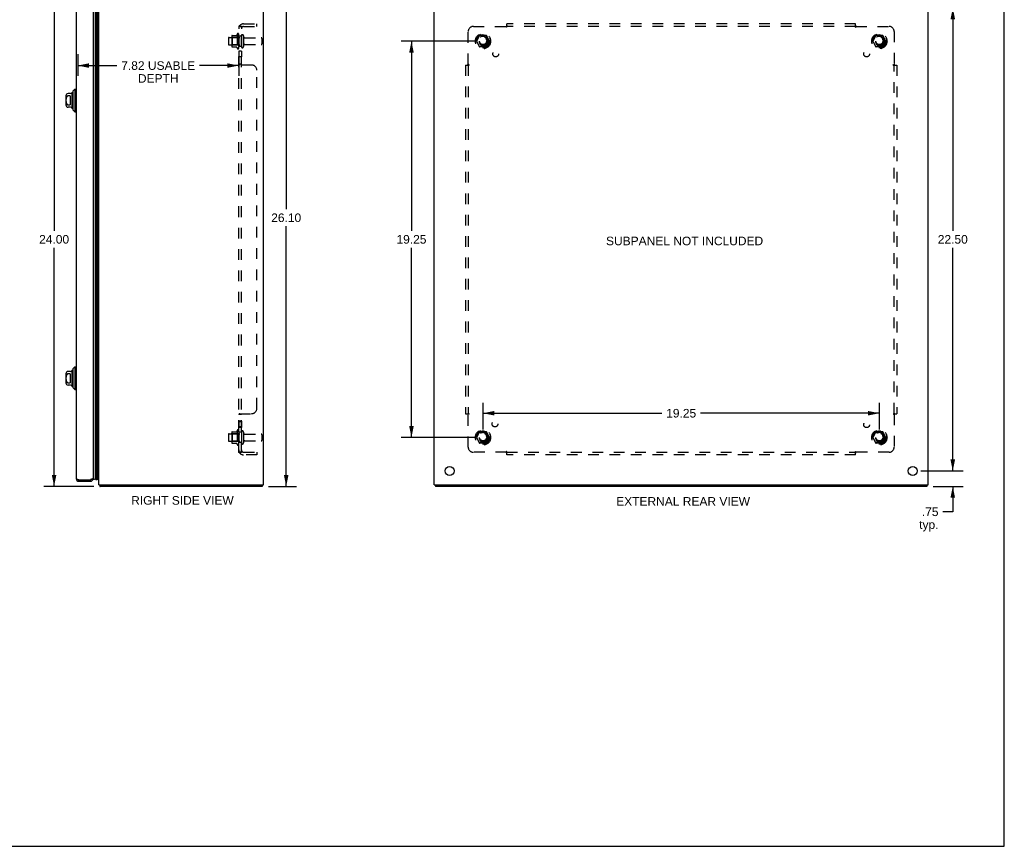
# Model space of a CAD drawing. Header units: inches. Extents: x 0 to 94.4, y 0 to 61.1.
# Tile 5 of 6: x 46.6 to 94.4, y 0 to 40.2. Entities that reach past the tile are written whole.
import ezdxf

# ---------------------------------------------------------------- set-up
doc = ezdxf.new("R2010")
doc.units = ezdxf.units.IN
doc.header["$LTSCALE"] = 5.194444
doc.header["$MEASUREMENT"] = 0
doc.linetypes.add('HIDDEN', pattern=[0.2, 0.1, -0.1])
doc.layers.get('0').update_dxf_attribs({"linetype": 'CONTINUOUS'})
for name, color, linetype in [('02___PRT_ALL_AXES', 7, 'CONTINUOUS'), ('BENT-SUB-4CORNER-STUDS', 7, 'CONTINUOUS'), ('DEFAULT_2', 8, 'HIDDEN'), ('DIMENSIONS', 7, 'CONTINUOUS')]:
    doc.layers.add(name, color=color, linetype=linetype)
doc.styles.get("Standard").update_dxf_attribs({"font": 'arial.ttf'})
doc.dimstyles.new('DIMSTYLE_1', dxfattribs={"dimtxt": 0.416667, "dimasz": 0.555556, "dimexe": 0.09, "dimexo": 0.07, "dimgap": 0.0375, "dimtad": 0, "dimtih": 1, "dimtoh": 1, "dimzin": 4, "dimdsep": 46, "dimtxsty": 'Standard', "dimblk": '_FILLED', "dimblk1": '_FILLED', "dimblk2": '_FILLED', "dimcen": 0.09, "dimazin": 1, "dimtfac": 1, "dimtofl": 0, "dimtmove": 0, "dimatfit": 3, "dimldrblk": '_FILLED', "dimfxl": 0, "dimtolj": 1, "dimtzin": 4, "dimarcsym": 0})

# ---------------------------------------------------------------- blocks, each defined once
blk = doc.blocks.new('_FILLED')
at = {"color": 0, "linetype": 'ByBlock'}
blk.add_solid([(0, 0), (-1, 0.2), (-1, -0.2)], dxfattribs=at)
blk = doc.blocks.new('*D1')
at = {"layer": 'DIMENSIONS', "color": 2, "linetype": 'Continuous'}
for p, q in [((50.156, 41.487), (47.794, 41.487)), ((48.294, 41.487), (48.294, 29.902)), ((48.294, 17.485), (48.294, 29.069)), ((50.216, 17.485), (47.794, 17.485))]:
    blk.add_line(p, q, dxfattribs=at)
at = {"layer": 'DIMENSIONS', "color": 2, "linetype": 'Continuous', "xscale": 0.5555555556, "yscale": 0.5555555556, "zscale": 0.5555555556}
for p, rotation in [((48.294, 41.487), 90), ((48.294, 17.485), 270)]:
    blk.add_blockref('_FILLED', p, dxfattribs=dict(at, rotation=rotation))
at = {"layer": 'DIMENSIONS', "color": 2, "linetype": 'Continuous', "insert": (48.294, 29.694), "char_height": 0.4167, "width": 1.45601, "attachment_point": 2, "line_spacing_factor": 0.9}
blk.add_mtext('24.00', dxfattribs=at)
blk = doc.blocks.new('*D4')
at = {"layer": 'BENT-SUB-4CORNER-STUDS', "color": 2, "linetype": 'Continuous'}
for p, q in [((68.736, 39.11), (65.151, 39.11)), ((65.651, 39.11), (65.651, 29.901)), ((65.651, 19.86), (65.651, 29.068)), ((68.736, 19.86), (65.151, 19.86))]:
    blk.add_line(p, q, dxfattribs=at)
at = {"layer": 'BENT-SUB-4CORNER-STUDS', "color": 2, "linetype": 'Continuous', "xscale": 0.5555555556, "yscale": 0.5555555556, "zscale": 0.5555555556}
for p, rotation in [((65.651, 39.11), 90), ((65.651, 19.86), 270)]:
    blk.add_blockref('_FILLED', p, dxfattribs=dict(at, rotation=rotation))
at = {"layer": 'BENT-SUB-4CORNER-STUDS', "color": 2, "linetype": 'Continuous', "insert": (65.651, 29.693), "char_height": 0.4167, "width": 1.45601, "attachment_point": 2, "line_spacing_factor": 0.9}
blk.add_mtext('19.25', dxfattribs=at)
blk = doc.blocks.new('*D5')
at = {"layer": 'BENT-SUB-4CORNER-STUDS', "color": 2, "linetype": 'Continuous'}
for p, q in [((69.125, 20.249), (69.125, 21.538)), ((88.375, 20.249), (88.375, 21.538)), ((69.125, 21.038), (77.814, 21.038)), ((88.375, 21.038), (79.687, 21.038))]:
    blk.add_line(p, q, dxfattribs=at)
at = {"layer": 'BENT-SUB-4CORNER-STUDS', "color": 2, "linetype": 'Continuous', "xscale": 0.5555555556, "yscale": 0.5555555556, "zscale": 0.5555555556, "rotation": 180}
blk.add_blockref('_FILLED', (69.125, 21.038), dxfattribs=at)
at = {"layer": 'BENT-SUB-4CORNER-STUDS', "color": 2, "linetype": 'Continuous', "xscale": 0.5555555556, "yscale": 0.5555555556, "zscale": 0.5555555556}
blk.add_blockref('_FILLED', (88.375, 21.038), dxfattribs=at)
at = {"layer": 'BENT-SUB-4CORNER-STUDS', "color": 2, "linetype": 'Continuous', "insert": (78.75, 21.247), "char_height": 0.4167, "width": 1.45601, "attachment_point": 2, "line_spacing_factor": 0.9}
blk.add_mtext('19.25', dxfattribs=at)
blk = doc.blocks.new('*D9')
at = {"layer": 'DIMENSIONS', "color": 2, "linetype": 'Continuous'}
for p, q in [((91.942, 18.235), (91.942, 19.346)), ((90.389, 18.235), (92.442, 18.235)), ((90.996, 17.485), (92.442, 17.485)), ((91.942, 17.485), (91.942, 16.251)), ((91.942, 16.251), (91.456, 16.251))]:
    blk.add_line(p, q, dxfattribs=at)
at = {"layer": 'DIMENSIONS', "color": 2, "linetype": 'Continuous', "xscale": 0.5555555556, "yscale": 0.5555555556, "zscale": 0.5555555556}
for p, rotation in [((91.942, 18.235), 270), ((91.942, 17.485), 90)]:
    blk.add_blockref('_FILLED', p, dxfattribs=dict(at, rotation=rotation))
at = {"layer": 'DIMENSIONS', "color": 2, "linetype": 'Continuous', "insert": (91.248, 16.459), "char_height": 0.4167, "width": 0.93711, "attachment_point": 3, "line_spacing_factor": 0.9}
blk.add_mtext('.75\\Ptyp.', dxfattribs=at)
blk = doc.blocks.new('*D12')
at = {"layer": 'DIMENSIONS', "color": 2, "linetype": 'Continuous'}
for p, q in [((49.438, 38.485), (49.438, 37.426)), ((57.262, 38.428), (57.262, 37.426)), ((49.438, 37.926), (51.348, 37.926)), ((57.262, 37.926), (55.351, 37.926))]:
    blk.add_line(p, q, dxfattribs=at)
at = {"layer": 'DIMENSIONS', "color": 2, "linetype": 'Continuous', "xscale": 0.5555555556, "yscale": 0.5555555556, "zscale": 0.5555555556, "rotation": 180}
blk.add_blockref('_FILLED', (49.438, 37.926), dxfattribs=at)
at = {"layer": 'DIMENSIONS', "color": 2, "linetype": 'Continuous', "xscale": 0.5555555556, "yscale": 0.5555555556, "zscale": 0.5555555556}
blk.add_blockref('_FILLED', (57.262, 37.926), dxfattribs=at)
at = {"layer": 'DIMENSIONS', "color": 2, "linetype": 'Continuous', "insert": (53.35, 38.134), "char_height": 0.41667, "width": 3.58581, "attachment_point": 2, "line_spacing_factor": 0.9}
blk.add_mtext('7.82 USABLE\\PDEPTH', dxfattribs=at)
blk = doc.blocks.new('*D13')
at = {"layer": 'DIMENSIONS', "color": 2, "linetype": 'Continuous'}
for p, q in [((58.755, 43.583), (60.066, 43.583)), ((59.566, 43.583), (59.566, 30.95)), ((59.566, 17.485), (59.566, 30.117)), ((58.708, 17.485), (60.066, 17.485))]:
    blk.add_line(p, q, dxfattribs=at)
at = {"layer": 'DIMENSIONS', "color": 2, "linetype": 'Continuous', "xscale": 0.5555555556, "yscale": 0.5555555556, "zscale": 0.5555555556}
for p, rotation in [((59.566, 43.583), 90), ((59.566, 17.485), 270)]:
    blk.add_blockref('_FILLED', p, dxfattribs=dict(at, rotation=rotation))
at = {"layer": 'DIMENSIONS', "color": 2, "linetype": 'Continuous', "insert": (59.566, 30.742), "char_height": 0.4167, "width": 1.45601, "attachment_point": 2, "line_spacing_factor": 0.9}
blk.add_mtext('26.10', dxfattribs=at)
blk = doc.blocks.new('*D15')
at = {"layer": 'DIMENSIONS', "color": 2, "linetype": 'Continuous'}
for p, q in [((90.389, 40.735), (92.442, 40.735)), ((91.942, 40.735), (91.942, 29.901)), ((91.942, 18.235), (91.942, 29.068)), ((90.389, 18.235), (92.442, 18.235))]:
    blk.add_line(p, q, dxfattribs=at)
at = {"layer": 'DIMENSIONS', "color": 2, "linetype": 'Continuous', "xscale": 0.5555555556, "yscale": 0.5555555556, "zscale": 0.5555555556}
for p, rotation in [((91.942, 40.735), 90), ((91.942, 18.235), 270)]:
    blk.add_blockref('_FILLED', p, dxfattribs=dict(at, rotation=rotation))
at = {"layer": 'DIMENSIONS', "color": 2, "linetype": 'Continuous', "insert": (91.942, 29.693), "char_height": 0.4167, "width": 1.45601, "attachment_point": 2, "line_spacing_factor": 0.9}
blk.add_mtext('22.50', dxfattribs=at)

msp = doc.modelspace()

# ---------------------------------------------------------------- linework, layer by layer
at = {"color": 7, "linetype": 'Continuous'}
for p, q in [((94.444, 0), (94.444, 61.111)), ((50.355, 17.819), (50.355, 41.15)), ((50.398, 41.141), (50.398, 17.828)), ((50.412, 41.134), (50.412, 17.835)), ((50.421, 41.132), (50.421, 17.837)), ((50.433, 41.153), (50.433, 17.817)), ((50.28, 41.122), (50.28, 17.848)), ((48.863, 36.451), (48.863, 36.018)), ((49.092, 36.569), (48.981, 36.569)), ((49.079, 36.45), (48.981, 36.45)), ((49.079, 36.45), (49.079, 36.019)), ((49.178, 35.851), (49.178, 36.618)), ((49.205, 36.687), (49.304, 36.786)), ((49.205, 36.687), (49.205, 35.782)), ((49.304, 36.786), (49.304, 35.683)), ((49.304, 36.786), (49.363, 36.786)), ((48.981, 36.019), (49.079, 36.019)), ((49.092, 35.9), (48.981, 35.9)), ((49.205, 35.782), (49.304, 35.683)), ((49.304, 35.683), (49.363, 35.683)), ((49.092, 23.069), (48.981, 23.069)), ((49.178, 22.351), (49.178, 23.118)), ((49.205, 23.187), (49.304, 23.286)), ((49.205, 23.187), (49.205, 22.282)), ((49.304, 23.286), (49.363, 23.286)), ((49.304, 23.286), (49.304, 22.183)), ((48.863, 22.951), (48.863, 22.518)), ((49.079, 22.95), (48.981, 22.95)), ((48.981, 22.519), (49.079, 22.519)), ((49.079, 22.95), (49.079, 22.519)), ((49.092, 22.4), (48.981, 22.4)), ((49.205, 22.282), (49.304, 22.183)), ((49.304, 22.183), (49.363, 22.183)), ((49.498, 17.735), (49.498, 17.81)), ((50.053, 17.735), (50.053, 17.81)), ((50.286, 17.843), (50.28, 17.848)), ((50.402, 17.83), (50.398, 17.828)), ((50.405, 17.831), (50.402, 17.83)), ((50.408, 17.833), (50.405, 17.831)), ((50.412, 17.835), (50.408, 17.833)), ((50.433, 17.817), (50.421, 17.837)), ((50.462, 17.833), (50.433, 17.817)), ((50.503, 17.528), (50.525, 17.549)), ((50.525, 17.56), (50.525, 17.485)), ((58.399, 17.56), (58.399, 17.485)), ((66.813, 17.56), (66.813, 17.485)), ((90.687, 17.56), (90.687, 17.485)), ((0, 0), (94.444, 0))]:
    msp.add_line(p, q, dxfattribs=at)
at = {"color": 3, "linetype": 'Continuous'}
for p, q in [((58.462, 17.56), (58.462, 43.51)), ((66.75, 17.56), (66.75, 43.492)), ((90.75, 17.56), (90.75, 43.492)), ((50.462, 17.56), (50.462, 41.403)), ((49.363, 41.1), (49.363, 17.87)), ((50.188, 41.1), (50.188, 17.87)), ((49.498, 17.81), (50.053, 17.81)), ((49.498, 17.735), (50.053, 17.735)), ((50.069, 17.814), (50.053, 17.81)), ((50.093, 17.821), (50.084, 17.819)), ((50.462, 17.56), (58.462, 17.56)), ((50.512, 17.508), (50.514, 17.501)), ((58.399, 17.485), (50.525, 17.485)), ((66.75, 17.56), (90.75, 17.56)), ((90.687, 17.485), (66.813, 17.485))]:
    msp.add_line(p, q, dxfattribs=at)
at = {"color": 7, "linetype": 'Continuous'}
for points in [[(48.981, 36.45), (48.976, 36.45), (48.972, 36.45), (48.968, 36.449), (48.963, 36.448), (48.959, 36.447), (48.955, 36.446), (48.951, 36.444), (48.946, 36.442), (48.942, 36.44), (48.938, 36.437), (48.934, 36.435), (48.929, 36.432), (48.925, 36.428), (48.921, 36.424), (48.917, 36.42), (48.913, 36.416), (48.909, 36.411), (48.906, 36.406), (48.902, 36.4), (48.898, 36.394), (48.895, 36.387), (48.892, 36.38), (48.889, 36.373), (48.886, 36.365), (48.884, 36.357), (48.881, 36.349), (48.879, 36.341), (48.877, 36.332), (48.876, 36.323), (48.874, 36.314), (48.873, 36.305), (48.872, 36.295), (48.871, 36.285), (48.871, 36.275), (48.87, 36.265), (48.87, 36.255), (48.869, 36.245), (48.869, 36.235), (48.869, 36.225), (48.87, 36.214), (48.87, 36.204), (48.871, 36.194), (48.871, 36.184), (48.872, 36.175), (48.873, 36.165), (48.874, 36.156), (48.876, 36.147), (48.877, 36.138), (48.879, 36.129), (48.881, 36.121), (48.884, 36.112), (48.886, 36.104), (48.889, 36.097), (48.892, 36.089), (48.895, 36.082), (48.898, 36.076), (48.902, 36.07), (48.906, 36.064), (48.909, 36.058), (48.913, 36.054), (48.917, 36.049), (48.921, 36.045), (48.925, 36.041), (48.929, 36.038), (48.934, 36.035), (48.938, 36.032), (48.942, 36.029), (48.946, 36.027), (48.951, 36.025), (48.955, 36.024), (48.959, 36.022), (48.963, 36.021), (48.968, 36.02), (48.972, 36.019), (48.976, 36.019), (48.981, 36.019)], [(48.981, 22.95), (48.976, 22.95), (48.972, 22.95), (48.968, 22.949), (48.963, 22.948), (48.959, 22.947), (48.955, 22.946), (48.951, 22.944), (48.946, 22.942), (48.942, 22.94), (48.938, 22.937), (48.934, 22.935), (48.929, 22.932), (48.925, 22.928), (48.921, 22.924), (48.917, 22.92), (48.913, 22.916), (48.909, 22.911), (48.906, 22.906), (48.902, 22.9), (48.898, 22.894), (48.895, 22.887), (48.892, 22.88), (48.889, 22.873), (48.886, 22.865), (48.884, 22.857), (48.881, 22.849), (48.879, 22.841), (48.877, 22.832), (48.876, 22.823), (48.874, 22.814), (48.873, 22.805), (48.872, 22.795), (48.871, 22.785), (48.871, 22.775), (48.87, 22.765), (48.87, 22.755), (48.869, 22.745), (48.869, 22.735), (48.869, 22.725), (48.87, 22.714), (48.87, 22.704), (48.871, 22.694), (48.871, 22.684), (48.872, 22.675), (48.873, 22.665), (48.874, 22.656), (48.876, 22.647), (48.877, 22.638), (48.879, 22.629), (48.881, 22.621), (48.884, 22.612), (48.886, 22.604), (48.889, 22.597), (48.892, 22.589), (48.895, 22.582), (48.898, 22.576), (48.902, 22.57), (48.906, 22.564), (48.909, 22.558), (48.913, 22.554), (48.917, 22.549), (48.921, 22.545), (48.925, 22.541), (48.929, 22.538), (48.934, 22.535), (48.938, 22.532), (48.942, 22.529), (48.946, 22.527), (48.951, 22.525), (48.955, 22.524), (48.959, 22.522), (48.963, 22.521), (48.968, 22.52), (48.972, 22.519), (48.976, 22.519), (48.981, 22.519)], [(50.355, 17.819), (50.348, 17.819), (50.342, 17.82), (50.335, 17.821), (50.329, 17.822), (50.323, 17.824), (50.316, 17.826), (50.31, 17.829), (50.304, 17.832), (50.298, 17.835), (50.292, 17.839), (50.286, 17.843)]]:
    msp.add_lwpolyline(points, dxfattribs=at)
at = {"color": 3, "linetype": 'Continuous'}
for points in [[(49.363, 17.87), (49.363, 17.867), (49.364, 17.865), (49.365, 17.863), (49.367, 17.86), (49.369, 17.858), (49.371, 17.856), (49.375, 17.853), (49.378, 17.851), (49.382, 17.849), (49.387, 17.847), (49.391, 17.844), (49.397, 17.842), (49.402, 17.84), (49.408, 17.837), (49.414, 17.835), (49.421, 17.833), (49.428, 17.83), (49.435, 17.828), (49.442, 17.826), (49.45, 17.823), (49.458, 17.821), (49.465, 17.819)], [(49.465, 17.819), (49.473, 17.817), (49.481, 17.814), (49.498, 17.81)], [(50.084, 17.819), (50.077, 17.817), (50.069, 17.814)], [(50.188, 17.87), (50.187, 17.867), (50.187, 17.865), (50.185, 17.863), (50.184, 17.86), (50.182, 17.858), (50.179, 17.856), (50.176, 17.853), (50.172, 17.851), (50.168, 17.849), (50.164, 17.847), (50.159, 17.844), (50.154, 17.842), (50.148, 17.84), (50.142, 17.837), (50.136, 17.835), (50.129, 17.833), (50.123, 17.83), (50.115, 17.828), (50.108, 17.826), (50.101, 17.823), (50.093, 17.821)], [(50.503, 17.528), (50.505, 17.527), (50.506, 17.525), (50.507, 17.524), (50.508, 17.522), (50.509, 17.52), (50.509, 17.517), (50.51, 17.515), (50.511, 17.513), (50.512, 17.51), (50.512, 17.508)], [(50.514, 17.501), (50.515, 17.499), (50.516, 17.497), (50.516, 17.495), (50.517, 17.493), (50.517, 17.492), (50.518, 17.49), (50.519, 17.489), (50.519, 17.488), (50.52, 17.487), (50.521, 17.486), (50.521, 17.486), (50.522, 17.485), (50.523, 17.485), (50.524, 17.485), (50.525, 17.485)]]:
    msp.add_lwpolyline(points, dxfattribs=at)
at = {"color": 7, "linetype": 'Continuous'}
for centre, radius, start, end in [((48.981, 36.451), 0.118, 90, 180), ((49.092, 36.648), 0.0787, 270, 330), ((49.178, 36.599), 0.0197, 89.8854, 150), ((49.227, 36.599), 0.0492, 116.1149, 180), ((48.981, 36.018), 0.118, 180, 270), ((49.092, 35.821), 0.0787, 30, 90), ((49.227, 35.87), 0.0492, 180, 243.8851), ((49.178, 35.87), 0.0197, 210, 270.1146), ((48.981, 22.951), 0.118, 90, 180), ((49.092, 23.148), 0.0787, 270, 330), ((49.178, 23.099), 0.0197, 89.8854, 150), ((49.227, 23.099), 0.0492, 116.1149, 180), ((48.981, 22.518), 0.118, 180, 270), ((49.092, 22.321), 0.0787, 30, 90), ((49.178, 22.37), 0.0197, 210, 270.1146), ((49.227, 22.37), 0.0492, 180, 243.8851), ((49.498, 17.87), 0.06, 238.1736, 270), ((50.053, 17.87), 0.06, 270, 301.8259), ((50.238, 17.875), 0.05, 189.208, 327.3282), ((50.366, 17.875), 0.0569, 258.7115, 304.5669), ((50.409, 17.865), 0.03, 276.412, 293.7978)]:
    msp.add_arc(centre, radius, start, end, dxfattribs=at)
at = {"color": 3, "linetype": 'Continuous'}
for centre, radius, start, end in [((49.498, 17.87), 0.135, 180, 270), ((50.053, 17.87), 0.135, 270, 360), ((50.607, 17.63), 0.145, 208.8737, 224.6014)]:
    msp.add_arc(centre, radius, start, end, dxfattribs=at)
at = {"color": 7, "linetype": 'Continuous'}
for start_param, end_param in [(-3.608679, -3.143067), (-2.881148, -2.795492)]:
    msp.add_ellipse((50.355, 18.084), major_axis=(0, 0.265), ratio=0.632157, start_param=start_param, end_param=end_param, dxfattribs=at)
at = {"layer": '02___PRT_ALL_AXES', "color": 8, "linetype": 'HIDDEN'}
for p, q in [((56.792, 39.293), (57.387, 39.293)), ((57.192, 39.465), (57.192, 38.754)), ((57.262, 39.36), (57.262, 39.444)), ((57.262, 39.36), (57.262, 38.86)), ((57.387, 39.36), (57.262, 39.36)), ((57.387, 39.36), (57.387, 38.86)), ((57.555, 39.276), (58.357, 39.276)), ((56.792, 38.927), (57.387, 38.927)), ((57.262, 38.775), (57.262, 38.86)), ((57.387, 38.86), (57.262, 38.86)), ((57.555, 38.944), (58.357, 38.944)), ((57.262, 38.631), (57.262, 38.35)), ((57.387, 38.631), (57.262, 38.631)), ((57.387, 38.35), (57.262, 38.35)), ((57.387, 38.631), (57.387, 38.35)), ((57.387, 20.655), (57.262, 20.655)), ((57.262, 20.655), (57.262, 20.338)), ((57.387, 20.619), (57.262, 20.619)), ((57.387, 20.655), (57.387, 20.338)), ((57.192, 20.215), (57.192, 19.504)), ((57.387, 20.374), (57.262, 20.374)), ((57.387, 20.338), (57.262, 20.338)), ((57.262, 20.11), (57.262, 20.194)), ((57.387, 20.11), (57.262, 20.11)), ((57.262, 20.11), (57.262, 19.61)), ((57.387, 20.11), (57.387, 19.61)), ((56.792, 20.043), (57.387, 20.043)), ((56.792, 19.677), (57.387, 19.677)), ((57.387, 19.61), (57.262, 19.61)), ((57.262, 19.525), (57.262, 19.61)), ((57.555, 20.026), (58.357, 20.026)), ((57.555, 19.694), (58.357, 19.694))]:
    msp.add_line(p, q, dxfattribs=at)
for centre, radius in [((69.125, 39.11), 0.372), ((69.125, 39.11), 0.356), ((69.125, 39.11), 0.25), ((69.125, 39.11), 0.183), ((88.375, 39.11), 0.372), ((88.375, 39.11), 0.356), ((88.375, 39.11), 0.25), ((88.375, 39.11), 0.183), ((69.744, 38.491), 0.141), ((87.757, 38.491), 0.141), ((69.705, 20.515), 0.141), ((87.757, 20.478), 0.141), ((69.125, 19.86), 0.372), ((69.125, 19.86), 0.356), ((69.125, 19.86), 0.25), ((88.375, 19.86), 0.372), ((88.375, 19.86), 0.356), ((88.375, 19.86), 0.25), ((69.125, 19.86), 0.183), ((88.375, 19.86), 0.183)]:
    msp.add_circle(centre, radius, dxfattribs=at)
at = {"layer": '02___PRT_ALL_AXES', "color": 3, "linetype": 'Continuous'}
for centre in [(67.5, 18.235), (90, 18.235)]:
    msp.add_circle(centre, 0.219, dxfattribs=at)
at = {"layer": '02___PRT_ALL_AXES', "color": 8, "linetype": 'HIDDEN'}
for centre, radius, start, end in [((57.792, 39.11), 0.698, 149.3369, 156.0321), ((57.223, 39.444), 0.0384, 0, 145.5503), ((57.792, 39.11), 0.698, 203.9679, 210.6631), ((57.223, 38.775), 0.0384, 214.4497, 360), ((57.792, 19.86), 0.698, 149.3369, 156.0321), ((57.223, 20.194), 0.0384, 0, 145.5503), ((57.792, 19.86), 0.698, 203.9679, 210.6631), ((57.223, 19.525), 0.0384, 214.4497, 360)]:
    msp.add_arc(centre, radius, start, end, dxfattribs=at)
at = {"layer": 'DEFAULT_2', "color": 8, "linetype": 'HIDDEN'}
for p, q in [((57.262, 19.141), (57.262, 39.828)), ((57.387, 39.828), (57.262, 39.828)), ((57.316, 39.867), (57.412, 39.788)), ((57.339, 39.826), (57.34, 39.826)), ((57.34, 39.826), (57.342, 39.826)), ((57.342, 39.826), (57.343, 39.825)), ((57.343, 39.825), (57.345, 39.825)), ((57.345, 39.825), (57.346, 39.824)), ((57.346, 39.824), (57.348, 39.824)), ((57.348, 39.824), (57.349, 39.824)), ((57.349, 39.824), (57.351, 39.823)), ((57.351, 39.823), (57.352, 39.823)), ((57.352, 39.823), (57.354, 39.822)), ((57.354, 39.822), (57.355, 39.822)), ((57.355, 39.822), (57.357, 39.821)), ((57.357, 39.821), (57.359, 39.82)), ((57.374, 39.814), (57.375, 39.814)), ((57.387, 19.141), (57.387, 39.828)), ((57.387, 39.808), (57.387, 39.809)), ((57.391, 39.805), (57.391, 39.805)), ((57.499, 39.953), (58.137, 39.953)), ((57.499, 39.828), (58.137, 39.828)), ((58.137, 39.828), (58.137, 39.953)), ((68.657, 39.828), (70.246, 39.828)), ((70.259, 39.81), (70.255, 39.815)), ((70.282, 39.788), (70.282, 39.953)), ((87.219, 39.953), (70.282, 39.953)), ((87.219, 39.828), (70.282, 39.828)), ((87.219, 39.788), (87.219, 39.953)), ((87.252, 39.831), (87.254, 39.828)), ((87.254, 39.828), (88.844, 39.828)), ((56.762, 39.263), (56.762, 38.957)), ((56.926, 39.365), (56.926, 38.854)), ((56.946, 39.293), (56.926, 39.313)), ((56.936, 39.387), (57.164, 39.387)), ((56.946, 39.293), (56.946, 38.926)), ((57.242, 39.293), (56.946, 39.293)), ((57.242, 39.293), (57.262, 39.313)), ((57.242, 39.293), (57.242, 38.926)), ((57.493, 39.374), (57.493, 38.845)), ((58.387, 39.246), (58.387, 38.974)), ((68.407, 37.989), (68.407, 39.578)), ((68.962, 39.382), (68.808, 39.115)), ((69.28, 39.387), (68.971, 39.387)), ((69.443, 39.115), (69.288, 39.382)), ((88.212, 39.382), (88.058, 39.115)), ((88.53, 39.387), (88.221, 39.387)), ((88.693, 39.115), (88.538, 39.382)), ((89.094, 39.578), (89.094, 37.989)), ((56.946, 38.926), (56.926, 38.906)), ((56.936, 38.832), (57.164, 38.832)), ((57.242, 38.926), (56.946, 38.926)), ((57.242, 38.926), (57.262, 38.906)), ((68.808, 39.105), (68.962, 38.837)), ((69.28, 38.832), (68.971, 38.832)), ((69.288, 38.837), (69.443, 39.105)), ((88.058, 39.105), (88.212, 38.837)), ((88.53, 38.832), (88.221, 38.832)), ((88.538, 38.837), (88.693, 39.105)), ((57.262, 37.988), (57.262, 37.989)), ((57.387, 37.989), (57.262, 37.989)), ((57.887, 37.953), (57.316, 37.953)), ((57.388, 37.984), (57.387, 37.985)), ((57.391, 37.981), (57.39, 37.982)), ((68.282, 37.953), (68.282, 21.016)), ((68.282, 37.953), (68.447, 37.953)), ((68.404, 37.987), (68.407, 37.989)), ((68.407, 37.953), (68.407, 21.016)), ((89.053, 37.953), (89.219, 37.953)), ((89.075, 37.976), (89.081, 37.98)), ((89.094, 21.016), (89.094, 37.953)), ((89.219, 37.953), (89.219, 21.016)), ((58.137, 21.266), (58.137, 37.703)), ((57.387, 20.981), (57.262, 20.981)), ((57.296, 21.005), (57.29, 21.003)), ((57.316, 21.016), (57.887, 21.016)), ((57.387, 20.982), (57.387, 20.981)), ((57.39, 20.987), (57.389, 20.986)), ((57.392, 20.99), (57.391, 20.989)), ((57.395, 20.992), (57.394, 20.991)), ((57.413, 21.011), (57.412, 21.009)), ((68.282, 21.016), (68.447, 21.016)), ((68.407, 19.391), (68.407, 20.981)), ((68.425, 20.993), (68.42, 20.99)), ((89.053, 21.016), (89.219, 21.016)), ((89.096, 20.983), (89.094, 20.981)), ((89.094, 20.981), (89.094, 19.391)), ((56.926, 20.115), (56.926, 19.604)), ((56.936, 20.137), (57.164, 20.137)), ((57.493, 20.124), (57.493, 19.595)), ((68.962, 20.132), (68.808, 19.865)), ((69.28, 20.137), (68.971, 20.137)), ((69.443, 19.865), (69.288, 20.132)), ((88.212, 20.132), (88.058, 19.865)), ((88.53, 20.137), (88.221, 20.137)), ((88.693, 19.865), (88.538, 20.132)), ((56.762, 20.013), (56.762, 19.707)), ((56.946, 20.043), (56.926, 20.063)), ((56.946, 19.676), (56.926, 19.656)), ((57.242, 20.043), (56.946, 20.043)), ((56.946, 20.043), (56.946, 19.676)), ((57.242, 19.676), (56.946, 19.676)), ((57.242, 20.043), (57.262, 20.063)), ((57.242, 20.043), (57.242, 19.676)), ((57.242, 19.676), (57.262, 19.656)), ((58.387, 19.996), (58.387, 19.724)), ((68.808, 19.855), (68.962, 19.587)), ((69.288, 19.587), (69.443, 19.855)), ((88.058, 19.855), (88.212, 19.587)), ((88.538, 19.587), (88.693, 19.855)), ((56.936, 19.582), (57.164, 19.582)), ((57.387, 19.141), (57.262, 19.141)), ((57.316, 19.102), (57.412, 19.182)), ((57.33, 19.141), (57.331, 19.141)), ((57.405, 19.168), (57.4, 19.163)), ((57.499, 19.141), (58.137, 19.141)), ((58.137, 19.141), (58.137, 19.016)), ((70.246, 19.141), (68.657, 19.141)), ((69.28, 19.582), (68.971, 19.582)), ((70.248, 19.139), (70.246, 19.141)), ((70.282, 19.016), (70.282, 19.182)), ((70.282, 19.141), (87.219, 19.141)), ((87.219, 19.016), (87.219, 19.182)), ((87.242, 19.16), (87.245, 19.154)), ((88.844, 19.141), (87.254, 19.141)), ((88.53, 19.582), (88.221, 19.582)), ((58.137, 19.016), (57.499, 19.016)), ((87.219, 19.016), (70.282, 19.016))]:
    msp.add_line(p, q, dxfattribs=at)
for points in [[(57.316, 39.867), (57.314, 39.865), (57.312, 39.863), (57.31, 39.862), (57.308, 39.86), (57.305, 39.858), (57.302, 39.857), (57.299, 39.855), (57.296, 39.854), (57.293, 39.852), (57.29, 39.851), (57.287, 39.85), (57.284, 39.848), (57.281, 39.847), (57.278, 39.846), (57.275, 39.844), (57.273, 39.843), (57.271, 39.842), (57.268, 39.84), (57.266, 39.838), (57.265, 39.837), (57.264, 39.835), (57.263, 39.834), (57.262, 39.832), (57.262, 39.831), (57.262, 39.829), (57.262, 39.828)], [(57.33, 39.828), (57.33, 39.828), (57.329, 39.828), (57.329, 39.828), (57.328, 39.828), (57.328, 39.828), (57.328, 39.828), (57.327, 39.828), (57.327, 39.828), (57.327, 39.828)], [(57.327, 39.828), (57.327, 39.828), (57.327, 39.828), (57.327, 39.828), (57.327, 39.828), (57.327, 39.828), (57.328, 39.828), (57.328, 39.828), (57.328, 39.828), (57.329, 39.828), (57.329, 39.828), (57.33, 39.828), (57.33, 39.828), (57.331, 39.828), (57.331, 39.828), (57.332, 39.828), (57.332, 39.828), (57.333, 39.828), (57.333, 39.827), (57.334, 39.827), (57.335, 39.827), (57.335, 39.827), (57.336, 39.827), (57.337, 39.827), (57.337, 39.827), (57.338, 39.827), (57.338, 39.826), (57.339, 39.826)], [(57.359, 39.82), (57.36, 39.82), (57.361, 39.819), (57.362, 39.819), (57.363, 39.819), (57.364, 39.818), (57.365, 39.818), (57.365, 39.818), (57.366, 39.817), (57.367, 39.817), (57.368, 39.817), (57.369, 39.816), (57.37, 39.816), (57.371, 39.816), (57.371, 39.815), (57.372, 39.815), (57.373, 39.815), (57.374, 39.814)], [(57.375, 39.814), (57.377, 39.813), (57.377, 39.813), (57.378, 39.812), (57.379, 39.812), (57.379, 39.812), (57.38, 39.811), (57.381, 39.811), (57.381, 39.811), (57.382, 39.81), (57.383, 39.81), (57.383, 39.81), (57.384, 39.809), (57.384, 39.809), (57.385, 39.809), (57.385, 39.808), (57.386, 39.808), (57.386, 39.808), (57.387, 39.808), (57.387, 39.807), (57.388, 39.807), (57.388, 39.807), (57.389, 39.807), (57.389, 39.806), (57.389, 39.806), (57.39, 39.806), (57.39, 39.806), (57.39, 39.806), (57.391, 39.805), (57.391, 39.805)], [(57.402, 39.804), (57.4, 39.806), (57.398, 39.808), (57.397, 39.81), (57.395, 39.811), (57.394, 39.813), (57.392, 39.815), (57.391, 39.817), (57.39, 39.819), (57.389, 39.821), (57.388, 39.823), (57.387, 39.824), (57.387, 39.826), (57.387, 39.827), (57.387, 39.828)], [(57.391, 39.805), (57.391, 39.805), (57.391, 39.806), (57.39, 39.806), (57.39, 39.806), (57.39, 39.806), (57.39, 39.806), (57.389, 39.806), (57.389, 39.807), (57.389, 39.807), (57.388, 39.807), (57.388, 39.807), (57.388, 39.808), (57.387, 39.808)], [(57.412, 39.788), (57.412, 39.788), (57.413, 39.789), (57.413, 39.789), (57.413, 39.79), (57.412, 39.791), (57.412, 39.791), (57.412, 39.792), (57.411, 39.793), (57.41, 39.794), (57.409, 39.796), (57.408, 39.797), (57.407, 39.798), (57.406, 39.8), (57.405, 39.801), (57.402, 39.804)], [(70.257, 39.84), (70.256, 39.838), (70.254, 39.837), (70.253, 39.835), (70.251, 39.834), (70.25, 39.832), (70.248, 39.831), (70.246, 39.828)], [(70.255, 39.815), (70.254, 39.817), (70.253, 39.819), (70.252, 39.821), (70.251, 39.823), (70.249, 39.824), (70.248, 39.826), (70.247, 39.827), (70.246, 39.828)], [(70.265, 39.847), (70.26, 39.843), (70.257, 39.84)], [(70.282, 39.788), (70.28, 39.788), (70.279, 39.789), (70.278, 39.789), (70.276, 39.79), (70.275, 39.791), (70.274, 39.791), (70.273, 39.792), (70.271, 39.793), (70.27, 39.794), (70.269, 39.796), (70.268, 39.797), (70.267, 39.798), (70.265, 39.8), (70.264, 39.801), (70.263, 39.803), (70.262, 39.804), (70.261, 39.806), (70.26, 39.808), (70.259, 39.81)], [(70.282, 39.867), (70.28, 39.865), (70.279, 39.863), (70.278, 39.862), (70.276, 39.86), (70.275, 39.858), (70.274, 39.857), (70.272, 39.855), (70.271, 39.854), (70.27, 39.852), (70.268, 39.851), (70.267, 39.85), (70.266, 39.848), (70.265, 39.847)], [(87.219, 39.867), (87.22, 39.865), (87.222, 39.863), (87.223, 39.862), (87.224, 39.86), (87.225, 39.858), (87.227, 39.857), (87.228, 39.855), (87.229, 39.854), (87.231, 39.852), (87.232, 39.851), (87.233, 39.85), (87.235, 39.848), (87.236, 39.847), (87.242, 39.842)], [(87.219, 39.788), (87.22, 39.788), (87.222, 39.789), (87.223, 39.789), (87.224, 39.79), (87.226, 39.791), (87.227, 39.791), (87.228, 39.792), (87.229, 39.793), (87.23, 39.794), (87.232, 39.796), (87.233, 39.797), (87.234, 39.798), (87.235, 39.8), (87.236, 39.801), (87.237, 39.803), (87.238, 39.804), (87.24, 39.806), (87.241, 39.808), (87.242, 39.81), (87.243, 39.811), (87.244, 39.813), (87.245, 39.815), (87.246, 39.817), (87.248, 39.819), (87.249, 39.821), (87.25, 39.823), (87.251, 39.824), (87.252, 39.826), (87.253, 39.827), (87.254, 39.828)], [(87.242, 39.842), (87.243, 39.84), (87.245, 39.838), (87.247, 39.837), (87.248, 39.835), (87.25, 39.834), (87.251, 39.832), (87.252, 39.831)], [(57.273, 37.974), (57.271, 37.976), (57.268, 37.978), (57.266, 37.979), (57.265, 37.981), (57.264, 37.982), (57.263, 37.984), (57.262, 37.985), (57.262, 37.987), (57.262, 37.988), (57.262, 37.989)], [(57.29, 37.966), (57.287, 37.968), (57.284, 37.969), (57.281, 37.97), (57.278, 37.972), (57.275, 37.973), (57.273, 37.974)], [(57.305, 37.96), (57.302, 37.961), (57.299, 37.962), (57.296, 37.964), (57.29, 37.966)], [(57.316, 37.953), (57.314, 37.955), (57.312, 37.956), (57.31, 37.957), (57.308, 37.959), (57.305, 37.96)], [(57.316, 37.953), (57.314, 37.955), (57.312, 37.956), (57.31, 37.957)], [(57.387, 37.987), (57.387, 37.988), (57.387, 37.989)], [(57.394, 37.978), (57.392, 37.98), (57.391, 37.981), (57.39, 37.982), (57.389, 37.983), (57.388, 37.984), (57.387, 37.985), (57.387, 37.987), (57.387, 37.988), (57.387, 37.989)], [(57.4, 37.974), (57.397, 37.976), (57.395, 37.977), (57.394, 37.978), (57.392, 37.98)], [(57.408, 37.967), (57.407, 37.968), (57.406, 37.969), (57.405, 37.971), (57.403, 37.972), (57.402, 37.973), (57.4, 37.974)], [(57.412, 37.953), (57.412, 37.955), (57.413, 37.956), (57.413, 37.957), (57.413, 37.959), (57.412, 37.96), (57.412, 37.961), (57.412, 37.962), (57.411, 37.964), (57.41, 37.965), (57.409, 37.966), (57.408, 37.967), (57.407, 37.968), (57.406, 37.969), (57.405, 37.971), (57.403, 37.972)], [(57.411, 37.964), (57.41, 37.965), (57.409, 37.966)], [(57.412, 37.953), (57.412, 37.955), (57.413, 37.956), (57.413, 37.957), (57.413, 37.959)], [(68.368, 37.953), (68.37, 37.955), (68.371, 37.956), (68.373, 37.957), (68.375, 37.959), (68.376, 37.96), (68.378, 37.961), (68.38, 37.962), (68.381, 37.964), (68.382, 37.965), (68.384, 37.966), (68.385, 37.968), (68.387, 37.969), (68.388, 37.97), (68.393, 37.976)], [(68.393, 37.976), (68.395, 37.978), (68.397, 37.979), (68.398, 37.981), (68.4, 37.982), (68.401, 37.984), (68.403, 37.985), (68.404, 37.987)], [(68.422, 37.978), (68.42, 37.98), (68.418, 37.981), (68.416, 37.982), (68.414, 37.983), (68.412, 37.984), (68.411, 37.985), (68.409, 37.987), (68.408, 37.988), (68.407, 37.989)], [(68.447, 37.953), (68.447, 37.955), (68.446, 37.956), (68.446, 37.957), (68.445, 37.959), (68.444, 37.96), (68.444, 37.961), (68.443, 37.962), (68.442, 37.964), (68.441, 37.965), (68.439, 37.966), (68.438, 37.967), (68.437, 37.968), (68.435, 37.969), (68.434, 37.971), (68.432, 37.972), (68.431, 37.973), (68.429, 37.974), (68.427, 37.975), (68.425, 37.976), (68.422, 37.978)], [(89.053, 37.953), (89.054, 37.955), (89.054, 37.956), (89.055, 37.957), (89.056, 37.959), (89.056, 37.96), (89.057, 37.961), (89.058, 37.962), (89.059, 37.964), (89.06, 37.965), (89.061, 37.966), (89.063, 37.967), (89.064, 37.968), (89.065, 37.969), (89.067, 37.971), (89.068, 37.972), (89.07, 37.973), (89.072, 37.974), (89.073, 37.975), (89.075, 37.976)], [(89.081, 37.98), (89.083, 37.981), (89.085, 37.982), (89.087, 37.983), (89.088, 37.984), (89.09, 37.985), (89.091, 37.987), (89.093, 37.988), (89.094, 37.989)], [(89.106, 37.978), (89.104, 37.979), (89.102, 37.981), (89.101, 37.982), (89.099, 37.984), (89.098, 37.985), (89.096, 37.987), (89.094, 37.989)], [(89.113, 37.97), (89.109, 37.974), (89.106, 37.978)], [(89.133, 37.953), (89.131, 37.955), (89.129, 37.956), (89.127, 37.957), (89.126, 37.959), (89.124, 37.96), (89.123, 37.961), (89.121, 37.962), (89.12, 37.964), (89.118, 37.965), (89.117, 37.966), (89.115, 37.968), (89.114, 37.969), (89.113, 37.97)], [(57.281, 20.999), (57.278, 20.998), (57.275, 20.996), (57.273, 20.995), (57.271, 20.993), (57.268, 20.992), (57.266, 20.99), (57.265, 20.988), (57.264, 20.987), (57.263, 20.985), (57.262, 20.984), (57.262, 20.983), (57.262, 20.982), (57.262, 20.981)], [(57.262, 20.983), (57.262, 20.982), (57.262, 20.981)], [(57.275, 20.996), (57.273, 20.995), (57.271, 20.993), (57.268, 20.992), (57.266, 20.99)], [(57.29, 21.003), (57.287, 21.002), (57.284, 21), (57.281, 20.999)], [(57.316, 21.016), (57.314, 21.015), (57.312, 21.013), (57.31, 21.012), (57.308, 21.011), (57.305, 21.009), (57.302, 21.008), (57.299, 21.007), (57.296, 21.005)], [(57.316, 21.016), (57.314, 21.015), (57.312, 21.013), (57.31, 21.012), (57.308, 21.011), (57.305, 21.009)], [(57.397, 20.993), (57.395, 20.992), (57.394, 20.991), (57.392, 20.99), (57.391, 20.989), (57.39, 20.987), (57.389, 20.986), (57.388, 20.985), (57.387, 20.984), (57.387, 20.983), (57.387, 20.982), (57.387, 20.981)], [(57.412, 21.016), (57.412, 21.014), (57.413, 21.013), (57.413, 21.012), (57.413, 21.011), (57.412, 21.009), (57.412, 21.008), (57.412, 21.007), (57.411, 21.006), (57.41, 21.005), (57.409, 21.003), (57.408, 21.002), (57.407, 21.001), (57.406, 21), (57.405, 20.999), (57.403, 20.998), (57.402, 20.996), (57.4, 20.995), (57.397, 20.993)], [(57.407, 21.001), (57.406, 21), (57.405, 20.999), (57.403, 20.998), (57.402, 20.996)], [(57.412, 21.016), (57.412, 21.014), (57.413, 21.013)], [(68.368, 21.016), (68.37, 21.015), (68.371, 21.013), (68.373, 21.012), (68.375, 21.011), (68.376, 21.009), (68.378, 21.008), (68.38, 21.007), (68.381, 21.005), (68.382, 21.004), (68.384, 21.003), (68.385, 21.002), (68.387, 21), (68.388, 20.999)], [(68.388, 20.999), (68.392, 20.995), (68.395, 20.992)], [(68.395, 20.992), (68.397, 20.99), (68.398, 20.988), (68.4, 20.987), (68.401, 20.985), (68.403, 20.984), (68.404, 20.983), (68.407, 20.981)], [(68.42, 20.99), (68.418, 20.989), (68.416, 20.987), (68.414, 20.986), (68.412, 20.985), (68.411, 20.984), (68.409, 20.983), (68.408, 20.982), (68.407, 20.981)], [(68.447, 21.016), (68.447, 21.014), (68.446, 21.013), (68.446, 21.012), (68.445, 21.011), (68.444, 21.009), (68.444, 21.008), (68.443, 21.007), (68.442, 21.006), (68.441, 21.005), (68.439, 21.003), (68.438, 21.002), (68.437, 21.001), (68.435, 21), (68.434, 20.999), (68.432, 20.998), (68.431, 20.996), (68.429, 20.995), (68.427, 20.994), (68.425, 20.993)], [(89.053, 21.016), (89.054, 21.014), (89.054, 21.013), (89.055, 21.012), (89.056, 21.011), (89.056, 21.009), (89.057, 21.008), (89.058, 21.007), (89.059, 21.006), (89.06, 21.005), (89.061, 21.003), (89.063, 21.002), (89.064, 21.001), (89.065, 21), (89.067, 20.999), (89.068, 20.998), (89.07, 20.996), (89.072, 20.995), (89.073, 20.994), (89.075, 20.993), (89.079, 20.991)], [(89.079, 20.991), (89.081, 20.99), (89.083, 20.989), (89.085, 20.987), (89.087, 20.986), (89.088, 20.985), (89.09, 20.984), (89.091, 20.983), (89.093, 20.982), (89.094, 20.981)], [(89.107, 20.993), (89.106, 20.992), (89.104, 20.99), (89.102, 20.988), (89.101, 20.987), (89.099, 20.985), (89.098, 20.984), (89.096, 20.983)], [(89.133, 21.016), (89.131, 21.015), (89.129, 21.013), (89.127, 21.012), (89.126, 21.011), (89.124, 21.009), (89.123, 21.008), (89.121, 21.007), (89.12, 21.005), (89.118, 21.004), (89.117, 21.003), (89.115, 21.002), (89.114, 21), (89.113, 20.999), (89.107, 20.993)], [(57.316, 19.102), (57.314, 19.104), (57.312, 19.106), (57.31, 19.107), (57.308, 19.109), (57.305, 19.111), (57.302, 19.112), (57.299, 19.114), (57.296, 19.115), (57.293, 19.117), (57.29, 19.118), (57.287, 19.12), (57.284, 19.121), (57.281, 19.122), (57.278, 19.124), (57.275, 19.125), (57.273, 19.126), (57.271, 19.128), (57.268, 19.129), (57.266, 19.131), (57.265, 19.133), (57.264, 19.134), (57.263, 19.136), (57.262, 19.137), (57.262, 19.139), (57.262, 19.14), (57.262, 19.141)], [(57.391, 19.164), (57.391, 19.164), (57.391, 19.164), (57.391, 19.164), (57.391, 19.164), (57.39, 19.164), (57.39, 19.163), (57.39, 19.163), (57.389, 19.163), (57.389, 19.163), (57.389, 19.163), (57.388, 19.162), (57.388, 19.162), (57.387, 19.162), (57.387, 19.161), (57.386, 19.161), (57.385, 19.161), (57.385, 19.16), (57.384, 19.16), (57.384, 19.16), (57.383, 19.159), (57.382, 19.159), (57.382, 19.159), (57.381, 19.158), (57.38, 19.158), (57.379, 19.158), (57.379, 19.157), (57.378, 19.157), (57.377, 19.157), (57.376, 19.156), (57.376, 19.156), (57.375, 19.155), (57.374, 19.155), (57.373, 19.155), (57.372, 19.154), (57.372, 19.154), (57.371, 19.154), (57.37, 19.153), (57.369, 19.153), (57.368, 19.152), (57.367, 19.152), (57.366, 19.152), (57.365, 19.151), (57.364, 19.151), (57.363, 19.151), (57.362, 19.15), (57.361, 19.15), (57.36, 19.149), (57.359, 19.149), (57.358, 19.149), (57.357, 19.148), (57.356, 19.148), (57.355, 19.148), (57.354, 19.147), (57.353, 19.147), (57.352, 19.147), (57.351, 19.146), (57.35, 19.146), (57.349, 19.146), (57.348, 19.145), (57.347, 19.145), (57.346, 19.145), (57.345, 19.145), (57.344, 19.144), (57.343, 19.144), (57.342, 19.144), (57.341, 19.144), (57.34, 19.143), (57.34, 19.143), (57.339, 19.143), (57.338, 19.143), (57.337, 19.143), (57.336, 19.142), (57.335, 19.142), (57.334, 19.142), (57.333, 19.142), (57.333, 19.142), (57.332, 19.142), (57.331, 19.141), (57.33, 19.141), (57.33, 19.141), (57.329, 19.141), (57.328, 19.141), (57.328, 19.141), (57.328, 19.141), (57.327, 19.141), (57.327, 19.141), (57.327, 19.141)], [(57.327, 19.141), (57.327, 19.141), (57.327, 19.141), (57.327, 19.141), (57.327, 19.141), (57.327, 19.141), (57.328, 19.141), (57.328, 19.141), (57.328, 19.141), (57.329, 19.141), (57.329, 19.141), (57.329, 19.141), (57.33, 19.141)], [(57.387, 19.161), (57.387, 19.161), (57.388, 19.161), (57.388, 19.162), (57.388, 19.162), (57.389, 19.162), (57.389, 19.163), (57.389, 19.163), (57.39, 19.163), (57.39, 19.163), (57.39, 19.164), (57.39, 19.164), (57.391, 19.164)], [(57.4, 19.163), (57.398, 19.161), (57.397, 19.16), (57.395, 19.158), (57.394, 19.156), (57.392, 19.154), (57.391, 19.152), (57.39, 19.15), (57.389, 19.148), (57.388, 19.147), (57.387, 19.145), (57.387, 19.143), (57.387, 19.142), (57.387, 19.141)], [(57.412, 19.182), (57.412, 19.181), (57.413, 19.181), (57.413, 19.18), (57.413, 19.179), (57.412, 19.179), (57.412, 19.178), (57.412, 19.177), (57.411, 19.176), (57.41, 19.175), (57.409, 19.174), (57.408, 19.172), (57.407, 19.171), (57.406, 19.17), (57.405, 19.168)], [(70.257, 19.156), (70.255, 19.154), (70.254, 19.152), (70.253, 19.15), (70.252, 19.148), (70.251, 19.147), (70.249, 19.145), (70.248, 19.143), (70.247, 19.142), (70.246, 19.141)], [(70.259, 19.128), (70.257, 19.129), (70.256, 19.131), (70.254, 19.133), (70.253, 19.134), (70.251, 19.136), (70.25, 19.137), (70.248, 19.139)], [(70.282, 19.182), (70.28, 19.181), (70.279, 19.181), (70.278, 19.18), (70.276, 19.179), (70.275, 19.179), (70.274, 19.178), (70.273, 19.177), (70.271, 19.176), (70.27, 19.175), (70.269, 19.174), (70.268, 19.172), (70.267, 19.171), (70.265, 19.17), (70.264, 19.168), (70.263, 19.167), (70.262, 19.165), (70.261, 19.163), (70.26, 19.161), (70.259, 19.16), (70.257, 19.156)], [(87.219, 19.182), (87.22, 19.181), (87.222, 19.181), (87.223, 19.18), (87.224, 19.179), (87.226, 19.179), (87.227, 19.178), (87.228, 19.177), (87.229, 19.176), (87.23, 19.175), (87.232, 19.174), (87.233, 19.172), (87.234, 19.171), (87.235, 19.17), (87.236, 19.168), (87.237, 19.167), (87.238, 19.165), (87.24, 19.163), (87.241, 19.161), (87.242, 19.16)], [(87.236, 19.122), (87.24, 19.126), (87.243, 19.129)], [(87.243, 19.129), (87.245, 19.131), (87.247, 19.133), (87.248, 19.134), (87.25, 19.136), (87.251, 19.137), (87.252, 19.139), (87.254, 19.141)], [(87.245, 19.154), (87.246, 19.152), (87.248, 19.15), (87.249, 19.148), (87.25, 19.147), (87.251, 19.145), (87.252, 19.143), (87.253, 19.142), (87.254, 19.141)], [(70.282, 19.102), (70.28, 19.104), (70.279, 19.106), (70.278, 19.107), (70.276, 19.109), (70.275, 19.111), (70.274, 19.112), (70.272, 19.114), (70.271, 19.115), (70.27, 19.117), (70.268, 19.118), (70.267, 19.12), (70.266, 19.121), (70.265, 19.122), (70.259, 19.128)], [(87.219, 19.102), (87.22, 19.104), (87.222, 19.106), (87.223, 19.107), (87.224, 19.109), (87.225, 19.111), (87.227, 19.112), (87.228, 19.114), (87.229, 19.115), (87.231, 19.117), (87.232, 19.118), (87.233, 19.12), (87.235, 19.121), (87.236, 19.122)]]:
    msp.add_lwpolyline(points, dxfattribs=at)
for centre, radius in [((69.125, 39.11), 0.318), ((69.125, 39.11), 0.204), ((69.125, 39.11), 0.183), ((69.125, 39.11), 0.183), ((69.125, 39.11), 0.166), ((88.375, 39.11), 0.318), ((88.375, 39.11), 0.204), ((88.375, 39.11), 0.183), ((88.375, 39.11), 0.183), ((88.375, 39.11), 0.166), ((69.125, 19.86), 0.318), ((88.375, 19.86), 0.318), ((69.125, 19.86), 0.204), ((69.125, 19.86), 0.183), ((69.125, 19.86), 0.183), ((69.125, 19.86), 0.166), ((88.375, 19.86), 0.204), ((88.375, 19.86), 0.183), ((88.375, 19.86), 0.183), ((88.375, 19.86), 0.166)]:
    msp.add_circle(centre, radius, dxfattribs=at)
for centre, radius, start, end in [((57.499, 39.716), 0.237, 90, 180), ((57.499, 39.716), 0.112, 90, 180), ((68.657, 39.578), 0.25, 90, 180), ((88.844, 39.578), 0.25, 0, 90), ((56.792, 39.263), 0.03, 90, 180), ((56.936, 39.377), 0.01, 90, 174.8062), ((57.067, 39.365), 0.141, 174.7919, 180), ((57.145, 39.397), 0.01, 270, 336.0321), ((57.44, 39.374), 0.053, 0, 180), ((57.555, 39.338), 0.0625, 180, 270), ((58.357, 39.246), 0.03, 0, 90), ((68.971, 39.377), 0.01, 90.0124, 149.9892), ((69.28, 39.377), 0.01, 30.012, 89.9887), ((88.221, 39.377), 0.01, 90.0124, 149.9892), ((88.53, 39.377), 0.01, 30.012, 89.9887), ((56.792, 38.957), 0.03, 180, 270), ((57.067, 38.854), 0.141, 180, 185.2081), ((56.936, 38.842), 0.01, 185.1938, 270), ((57.145, 38.822), 0.01, 23.9679, 90), ((57.44, 38.845), 0.053, 180, 360), ((57.555, 38.881), 0.0625, 90, 180), ((58.357, 38.974), 0.03, 270, 360), ((68.816, 39.11), 0.01, 150.0127, 209.9883), ((68.971, 38.842), 0.01, 210.012, 269.9887), ((69.28, 38.842), 0.01, 270.0124, 329.9892), ((69.434, 39.11), 0.01, 330.0127, 29.9883), ((88.066, 39.11), 0.01, 150.0127, 209.9883), ((88.221, 38.842), 0.01, 210.012, 269.9887), ((88.53, 38.842), 0.01, 270.0124, 329.9892), ((88.684, 39.11), 0.01, 330.0127, 29.9883), ((57.887, 37.703), 0.25, 0, 90), ((57.887, 21.266), 0.25, 270, 360), ((56.936, 20.127), 0.01, 90, 174.8062), ((57.067, 20.115), 0.141, 174.7919, 180), ((57.145, 20.147), 0.01, 270, 336.0321), ((57.44, 20.124), 0.053, 0, 180), ((57.555, 20.088), 0.0625, 180, 270), ((68.971, 20.127), 0.01, 90.0124, 149.9892), ((69.28, 20.127), 0.01, 30.012, 89.9887), ((88.221, 20.127), 0.01, 90.0124, 149.9892), ((88.53, 20.127), 0.01, 30.012, 89.9887), ((56.792, 20.013), 0.03, 90, 180), ((56.792, 19.707), 0.03, 180, 270), ((57.555, 19.631), 0.0625, 90, 180), ((58.357, 19.996), 0.03, 0, 90), ((58.357, 19.724), 0.03, 270, 360), ((68.816, 19.86), 0.01, 150.0127, 209.9883), ((69.434, 19.86), 0.01, 330.0127, 29.9883), ((88.066, 19.86), 0.01, 150.0127, 209.9883), ((88.684, 19.86), 0.01, 330.0127, 29.9883), ((57.067, 19.604), 0.141, 180, 185.2081), ((56.936, 19.592), 0.01, 185.1938, 270), ((57.145, 19.572), 0.01, 23.9679, 90), ((57.499, 19.253), 0.237, 180, 270), ((57.44, 19.595), 0.053, 180, 360), ((57.499, 19.253), 0.112, 180, 270), ((68.657, 19.391), 0.25, 180, 270), ((68.971, 19.592), 0.01, 210.012, 269.9887), ((69.28, 19.592), 0.01, 270.0124, 329.9892), ((88.221, 19.592), 0.01, 210.012, 269.9887), ((88.53, 19.592), 0.01, 270.0124, 329.9892), ((88.844, 19.391), 0.25, 270, 360)]:
    msp.add_arc(centre, radius, start, end, dxfattribs=at)

# ---------------------------------------------------------------- texts
at = {"layer": 'DIMENSIONS', "color": 2, "linetype": 'Continuous', "char_height": 0.41667, "attachment_point": 2, "line_spacing_factor": 0.9}
for s, insert, width in [('SUBPANEL NOT INCLUDED', (78.916, 29.615), 7.61927), ('RIGHT SIDE VIEW', (54.527, 17.011), 4.96902), ('EXTERNAL REAR VIEW', (78.844, 16.963), 6.48699)]:
    msp.add_mtext(s, dxfattribs=dict(at, insert=insert, width=width))

# ---------------------------------------------------------------- dimensions: what is measured, and where the dimension line sits
at = {"layer": 'BENT-SUB-4CORNER-STUDS', "color": 2, "linetype": 'Continuous'}
dim = msp.add_linear_dim(base=(65.651, 19.86), p1=(68.806, 39.11), p2=(68.806, 19.86), angle=270, dimstyle='DIMSTYLE_1', dxfattribs=at)
dim.commit()
dim.dimension.update_dxf_attribs({"geometry": '*D4', "text_midpoint": (65.67, 29.482), "dimtype": 160})
dim = msp.add_linear_dim(base=(88.375, 21.038), p1=(69.125, 20.179), p2=(88.375, 20.179), dimstyle='DIMSTYLE_1', dxfattribs=at)
dim.commit()
dim.dimension.update_dxf_attribs({"geometry": '*D5', "text_midpoint": (78.77, 21.036), "dimtype": 160})
at = {"layer": 'DIMENSIONS', "color": 2, "linetype": 'Continuous'}
for base, p1, p2, angle, picture, middle in [((59.566, 43.583), (58.638, 17.485), (58.685, 43.583), 90, '*D13', (59.56, 30.531)), ((48.294, 17.485), (50.226, 41.487), (50.286, 17.485), 270, '*D1', (48.289, 29.483)), ((91.942, 18.235), (90.319, 40.735), (90.319, 18.235), 270, '*D15', (91.937, 29.482))]:
    dim = msp.add_linear_dim(base=base, p1=p1, p2=p2, angle=angle, dimstyle='DIMSTYLE_1', dxfattribs=at)
    dim.commit()
    dim.dimension.update_dxf_attribs({"geometry": picture, "text_midpoint": middle, "dimtype": 160})
dim = msp.add_linear_dim(base=(57.262, 37.926), p1=(49.438, 38.555), p2=(57.262, 38.498), text='<> USABLE\\PDEPTH', dimstyle='DIMSTYLE_1', dxfattribs=at)
dim.commit()
dim.dimension.update_dxf_attribs({"geometry": '*D12', "text_midpoint": (53.35, 37.614), "dimtype": 160})
dim = msp.add_linear_dim(base=(91.942, 18.235), p1=(90.926, 17.485), p2=(90.319, 18.235), angle=90, text='<>\\Ptyp.', dimstyle='DIMSTYLE_1', dxfattribs=at)
dim.commit()
dim.dimension.update_dxf_attribs({"geometry": '*D9', "text_midpoint": (90.779, 15.939), "dimtype": 160})

doc.saveas('drawing.dxf')
